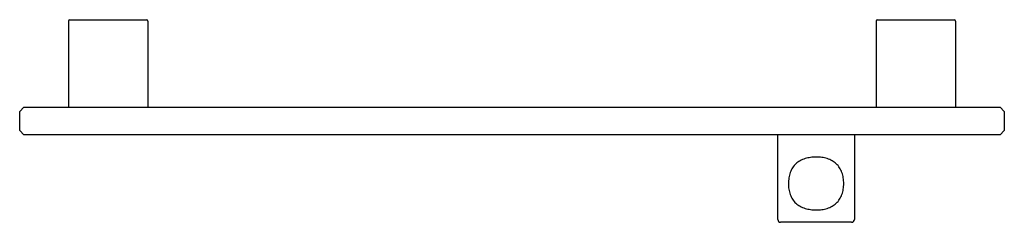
# Model space of a CAD drawing. Header units: millimetres. Extents: x 3909.407 to 3909.767, y 1884.626 to 1884.7.
import ezdxf

# ---------------------------------------------------------------- set-up
doc = ezdxf.new("R2010")
doc.units = ezdxf.units.MM
doc.layers.add('SANINDUSA', color=3, linetype='Continuous')

msp = doc.modelspace()

# ---------------------------------------------------------------- linework, layer by layer
at = {"layer": 'SANINDUSA'}
for p, q in [((3909.42463, 1884.69981), (3909.42463, 1884.66831)), ((3909.42513, 1884.70031), (3909.45313, 1884.70031)), ((3909.45363, 1884.69981), (3909.45363, 1884.66831)), ((3909.71997, 1884.69981), (3909.71997, 1884.66831)), ((3909.72047, 1884.70031), (3909.74847, 1884.70031)), ((3909.74897, 1884.69981), (3909.74897, 1884.66831)), ((3909.4068, 1884.66681), (3909.4083, 1884.66831)), ((3909.4068, 1884.65981), (3909.4068, 1884.66681)), ((3909.4083, 1884.66831), (3909.4468, 1884.66831)), ((3909.4468, 1884.66831), (3909.7268, 1884.66831)), ((3909.7268, 1884.66831), (3909.7653, 1884.66831)), ((3909.7653, 1884.66831), (3909.7668, 1884.66681)), ((3909.7668, 1884.66681), (3909.7668, 1884.65981)), ((3909.4083, 1884.65831), (3909.4068, 1884.65981)), ((3909.4468, 1884.65831), (3909.4083, 1884.65831)), ((3909.7268, 1884.65831), (3909.4468, 1884.65831)), ((3909.68398, 1884.62731), (3909.68398, 1884.65831)), ((3909.71198, 1884.65831), (3909.71198, 1884.62731)), ((3909.7653, 1884.65831), (3909.7268, 1884.65831)), ((3909.7668, 1884.65981), (3909.7653, 1884.65831)), ((3909.71098, 1884.62631), (3909.68498, 1884.62631))]:
    msp.add_line(p, q, dxfattribs=at)
for centre, radius, start, end in [((3909.42513, 1884.69981), 0.0005, 90, 180), ((3909.45313, 1884.69981), 0.0005, 0, 90), ((3909.72047, 1884.69981), 0.0005, 90, 180), ((3909.74847, 1884.69981), 0.0005, 0, 90), ((3909.68498, 1884.62731), 0.001, 180, 270), ((3909.71098, 1884.62731), 0.001, 270, 0)]:
    msp.add_arc(centre, radius, start, end, dxfattribs=at)
msp.add_open_spline([(3909.69798, 1884.63081), (3909.69729, 1884.63081), (3909.6966, 1884.63086), (3909.69558, 1884.63101), (3909.69525, 1884.63107), (3909.69459, 1884.63121), (3909.69426, 1884.6313), (3909.69331, 1884.6316), (3909.69271, 1884.63185), (3909.69186, 1884.63232), (3909.69159, 1884.63249), (3909.69107, 1884.63286), (3909.69083, 1884.63306), (3909.69037, 1884.63348), (3909.69015, 1884.63371), (3909.68975, 1884.6342), (3909.68956, 1884.63446), (3909.68904, 1884.63526), (3909.68876, 1884.63584), (3909.68842, 1884.63678), (3909.68832, 1884.6371), (3909.68815, 1884.63775), (3909.68808, 1884.63808), (3909.68797, 1884.63876), (3909.68793, 1884.6391), (3909.68788, 1884.63979), (3909.68787, 1884.64014), (3909.68787, 1884.64117), (3909.68792, 1884.64186), (3909.68808, 1884.64287), (3909.68815, 1884.64321), (3909.68832, 1884.64386), (3909.68842, 1884.64418), (3909.68864, 1884.64479), (3909.68877, 1884.64509), (3909.68905, 1884.64568), (3909.68921, 1884.64596), (3909.68973, 1884.64677), (3909.69013, 1884.64725), (3909.69082, 1884.64789), (3909.69107, 1884.64809), (3909.69159, 1884.64846), (3909.69186, 1884.64863), (3909.69241, 1884.64895), (3909.6927, 1884.64909), (3909.69331, 1884.64934), (3909.69362, 1884.64945), (3909.69458, 1884.64976), (3909.69523, 1884.6499), (3909.69625, 1884.65004), (3909.6966, 1884.65008), (3909.69729, 1884.65013), (3909.69764, 1884.65014), (3909.69833, 1884.65014), (3909.69867, 1884.65013), (3909.69936, 1884.65008), (3909.69971, 1884.65005), (3909.70073, 1884.6499), (3909.70139, 1884.64976), (3909.70234, 1884.64946), (3909.70265, 1884.64934), (3909.70326, 1884.64909), (3909.70355, 1884.64895), (3909.70411, 1884.64864), (3909.70438, 1884.64847), (3909.70489, 1884.6481), (3909.70514, 1884.6479), (3909.70583, 1884.64725), (3909.70624, 1884.64677), (3909.70675, 1884.64597), (3909.70691, 1884.64568), (3909.7072, 1884.6451), (3909.70733, 1884.6448), (3909.70755, 1884.64418), (3909.70765, 1884.64386), (3909.70781, 1884.6432), (3909.70788, 1884.64287), (3909.70805, 1884.64185), (3909.7081, 1884.64117), (3909.7081, 1884.64013), (3909.70809, 1884.63978), (3909.70803, 1884.63909), (3909.70799, 1884.63875), (3909.70788, 1884.63808), (3909.70781, 1884.63775), (3909.70765, 1884.6371), (3909.70755, 1884.63678), (3909.70721, 1884.63584), (3909.70693, 1884.63526), (3909.70641, 1884.63446), (3909.70623, 1884.6342), (3909.70582, 1884.63371), (3909.7056, 1884.63349), (3909.70491, 1884.63285), (3909.7044, 1884.63248), (3909.70326, 1884.63185), (3909.70266, 1884.6316), (3909.7014, 1884.6312), (3909.70072, 1884.63105), (3909.69937, 1884.63086), (3909.69868, 1884.63081), (3909.69798, 1884.63081)], degree=3, knots=[0, 0, 0, 0, 0.03125, 0.03125, 0.046875, 0.046875, 0.0625, 0.0625, 0.09375, 0.09375, 0.109375, 0.109375, 0.125, 0.125, 0.140625, 0.140625, 0.15625, 0.15625, 0.1875, 0.1875, 0.203125, 0.203125, 0.21875, 0.21875, 0.234375, 0.234375, 0.25, 0.25, 0.28125, 0.28125, 0.296875, 0.296875, 0.3125, 0.3125, 0.328125, 0.328125, 0.34375, 0.34375, 0.375, 0.375, 0.390625, 0.390625, 0.40625, 0.40625, 0.421875, 0.421875, 0.4375, 0.4375, 0.46875, 0.46875, 0.484375, 0.484375, 0.5, 0.5, 0.515625, 0.515625, 0.53125, 0.53125, 0.5625, 0.5625, 0.578125, 0.578125, 0.59375, 0.59375, 0.609375, 0.609375, 0.625, 0.625, 0.65625, 0.65625, 0.671875, 0.671875, 0.6875, 0.6875, 0.703125, 0.703125, 0.71875, 0.71875, 0.75, 0.75, 0.765625, 0.765625, 0.78125, 0.78125, 0.796875, 0.796875, 0.8125, 0.8125, 0.84375, 0.84375, 0.859375, 0.859375, 0.875, 0.875, 0.90625, 0.90625, 0.9375, 0.9375, 0.96875, 0.96875, 1, 1, 1, 1], dxfattribs=at)

doc.saveas('drawing.dxf')
